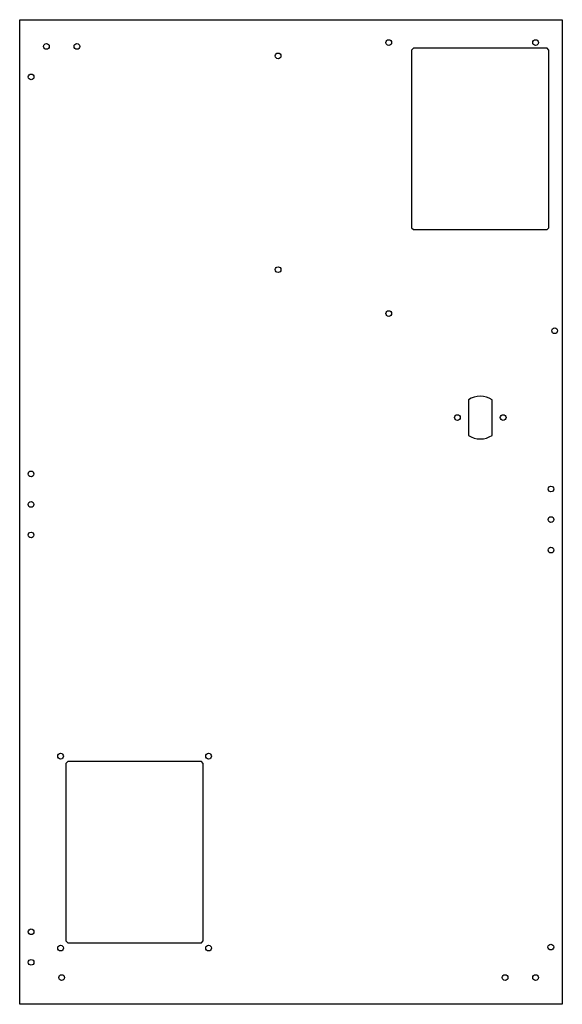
# Model space of a CAD drawing. Header units: millimetres. Extents: x -142 to 142, y -413 to 103.
import ezdxf

# ---------------------------------------------------------------- set-up
doc = ezdxf.new("R2010")
doc.units = ezdxf.units.MM
doc.layers.get('0').update_dxf_attribs({"linetype": 'CONTINUOUS'})

msp = doc.modelspace()

# ---------------------------------------------------------------- linework, layer by layer
for points in [[(142.22, 102.52), (142.22, -413.48), (-142.22, -413.48), (-142.22, 102.52)], [(135.22, -6.48), (135.22, 86.52), (134.22, 87.52), (64.22, 87.52), (63.22, 86.52), (63.22, -6.48), (64.22, -7.48), (134.22, -7.48)], [(-46, -287.24), (-47, -286.24), (-117, -286.24), (-118, -287.24), (-118, -380.24), (-117, -381.24), (-47, -381.24), (-46, -380.24)]]:
    msp.add_lwpolyline(points, close=True)
msp.add_lwpolyline([(93.02, -96.65), (93.02, -115.31, 0.302036), (105.42, -115.31), (105.42, -96.65, 0.302036)], format="xyb", close=True)
for centre in [(-128.22, 88.52), (-112.22, 88.52), (51.22, 90.52), (128.22, 90.52), (-6.78, 83.52), (-136.22, 72.52), (-6.78, -28.48), (51.22, -51.48), (138.22, -60.48), (87.22, -105.98), (111.22, -105.98), (-136.29, -135.52), (136.29, -143.44), (-136.29, -151.52), (136.29, -159.44), (-136.29, -167.52), (136.29, -175.44), (-120.79, -283.45), (-43.21, -283.45), (-136.22, -375.48), (-120.79, -384.03), (-43.21, -384.03), (136.22, -383.48), (-136.22, -391.48), (-120.22, -399.48), (112.22, -399.48), (128.22, -399.48)]:
    msp.add_circle(centre, 1.5)

doc.saveas('drawing.dxf')
